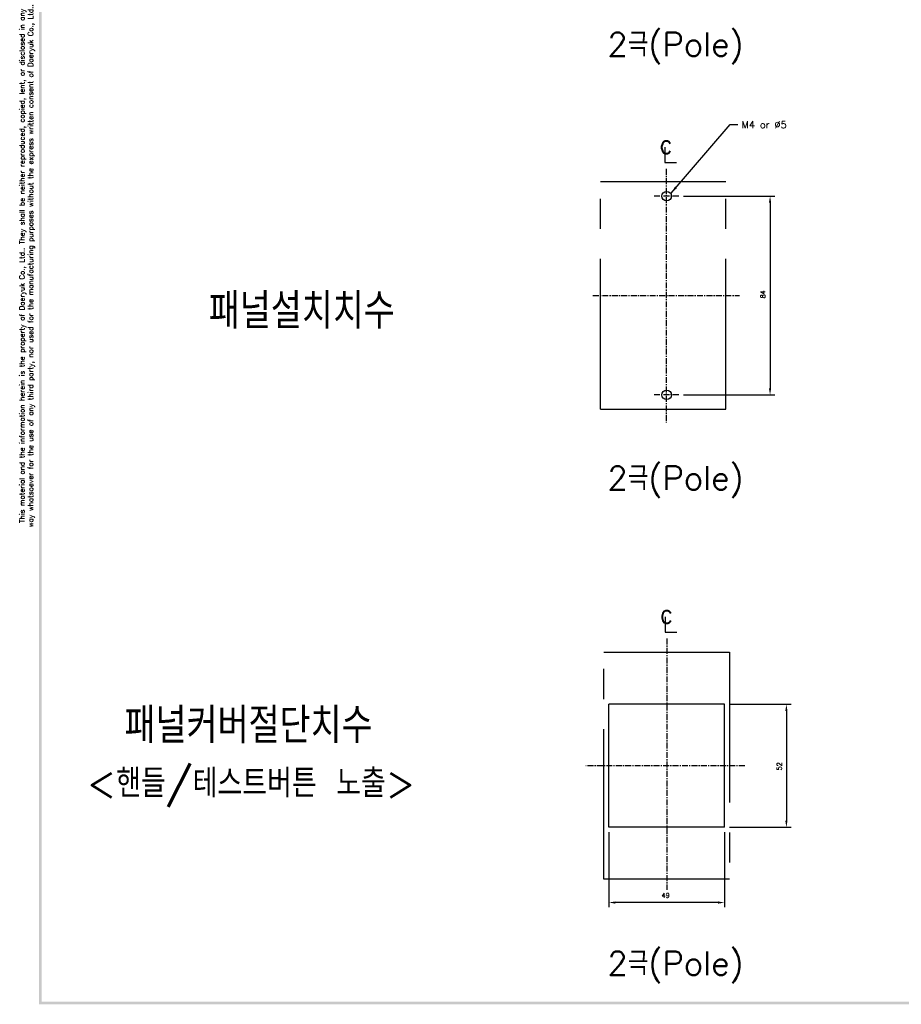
# Model space of a CAD drawing. Extents: x -417 to 993, y -1918 to 617.
# Tile 1 of 25: x 90 to 463, y -14 to 403. Entities that reach past the tile are written whole.
import ezdxf

# ---------------------------------------------------------------- set-up
doc = ezdxf.new("R2010")
doc.units = 0
doc.header["$MEASUREMENT"] = 0
doc.linetypes.add('CENTER', pattern=[2, 1.25, -0.25, 0.25, -0.25])
doc.linetypes.add('PHANTOMX2', pattern=[127, 63.5, -12.7, 12.7, -12.7, 12.7, -12.7])
for name, color, linetype in [('cen', 1, 'CENTER'), ('di', 3, 'CONTINUOUS'), ('DIM', 3, 'CONTINUOUS'), ('dwg', 7, 'CONTINUOUS'), ('NOTE', 4, 'CONTINUOUS'), ('ph', 6, 'PHANTOMX2')]:
    doc.layers.add(name, color=color, linetype=linetype)
doc.styles.add('K25', font='TXT', dxfattribs={"width": 0.9, "height": 2.5, "bigfont": 'TBHAN'})
doc.styles.add('KIM', font='ROMANS.shx', dxfattribs={"height": 5, "bigfont": 'GSG1.shx'})
doc.styles.get("Standard").update_dxf_attribs({"font": 'romans.shx', "height": 2, "bigfont": 'hgs.shx'})
doc.dimstyles.get("Standard").update_dxf_attribs({"dimscale": 0, "dimtxt": 2, "dimasz": 2, "dimexe": 0.5, "dimexo": 0.5, "dimgap": 1, "dimtad": 1, "dimdsep": 46, "dimtxsty": 'Standard', "dimcen": 0, "dimclrd": 3, "dimclre": 3, "dimclrt": 3, "dimadec": 0, "dimazin": 2, "dimtp": 0.1, "dimtm": 0.1, "dimtfac": 1, "dimtmove": 0, "dimatfit": 3, "dimfxl": 0, "dimtolj": 1, "dimarcsym": 0})
doc.dimstyles.new('STANDARD$0', dxfattribs={"dimtxt": 5, "dimasz": 5, "dimexe": 1, "dimexo": 2, "dimgap": 2, "dimtad": 1, "dimdec": 4, "dimzin": 12, "dimdsep": 46, "dimtxsty": 'KIM', "dimcen": -1, "dimdle": 0.1, "dimadec": 0, "dimazin": 0, "dimtfac": 1, "dimtdec": 4, "dimtmove": 0, "dimatfit": 3, "dimfxl": 0, "dimtolj": 1, "dimtzin": 0, "dimarcsym": 0})

# ---------------------------------------------------------------- blocks, each defined once
blk = doc.blocks.new('*D1082')
at = {"layer": 'di'}
for p, q in [((338.86, 59.26), (338.86, 27.45)), ((387.86, 59.26), (387.86, 27.45)), ((385.06, 29.45), (341.66, 29.45))]:
    blk.add_line(p, q, dxfattribs=at)
for points in [[(341.66, 29.92), (341.66, 28.98), (338.86, 29.45)], [(385.06, 29.92), (385.06, 28.98), (387.86, 29.45)]]:
    blk.add_solid(points, dxfattribs=at)
at = {"layer": 'di', "insert": (362.95, 32.45), "char_height": 2, "attachment_point": 5}
blk.add_mtext('\\A1;49', dxfattribs=at)
blk = doc.blocks.new('*D1083')
at = {"layer": 'di'}
for p, q in [((389.86, 113.26), (415.97, 113.26)), ((413.97, 110.46), (413.97, 64.06)), ((389.86, 61.26), (415.97, 61.26))]:
    blk.add_line(p, q, dxfattribs=at)
for points in [[(413.5, 110.46), (414.43, 110.46), (413.97, 113.26)], [(413.5, 64.06), (414.43, 64.06), (413.97, 61.26)]]:
    blk.add_solid(points, dxfattribs=at)
at = {"layer": 'di', "insert": (410.97, 87.01), "char_height": 2, "attachment_point": 5, "rotation": 90}
blk.add_mtext('\\A1;52', dxfattribs=at)
blk = doc.blocks.new('*D1084')
at = {"layer": 'di'}
for p, q in [((370.51, 328.01), (409.06, 328.01)), ((407.06, 325.21), (407.06, 246.81)), ((370.51, 244.01), (409.06, 244.01))]:
    blk.add_line(p, q, dxfattribs=at)
for points in [[(406.59, 325.21), (407.53, 325.21), (407.06, 328.01)], [(406.59, 246.81), (407.53, 246.81), (407.06, 244.01)]]:
    blk.add_solid(points, dxfattribs=at)
at = {"layer": 'di', "insert": (404.06, 286.51), "char_height": 2, "attachment_point": 5, "rotation": 90}
blk.add_mtext('\\A1;84', dxfattribs=at)

msp = doc.modelspace()

# ---------------------------------------------------------------- linework, layer by layer
at = {"layer": 'cen', "ltscale": 2}
for p, q in [((363.166, 339.556), (363.166, 232.388)), ((368.508, 328.015), (357.867, 328.015)), ((332.187, 286.015), (394.145, 286.015)), ((368.508, 244.015), (357.867, 244.015)), ((363.359, 141.046), (363.359, 34.759)), ((396.357, 87.263), (329.188, 87.263))]:
    msp.add_line(p, q, dxfattribs=at)
at = {"layer": 'dwg', "color": 7}
for p, q in [((387.859, 113.263), (338.859, 113.263)), ((338.859, 61.263), (338.859, 113.263)), ((387.859, 61.263), (387.859, 113.263)), ((387.859, 61.263), (338.859, 61.263))]:
    msp.add_line(p, q, dxfattribs=at)
at = {"layer": 'dwg'}
for centre in [(363.359, 328.015), (363.359, 244.015)]:
    msp.add_circle(centre, 2, dxfattribs=at)
for points in [[(98.074, -13.568), (99.166, -13.022), (98.074, 613.24), (99.166, 612.148)], [(989.146, -13.568), (988.054, -12.476), (98.074, -13.568), (99.166, -12.476)]]:
    msp.add_trace(points, dxfattribs=at)
at = {"layer": 'NOTE'}
for p, q in [((362.527, 348.771), (362.527, 342.251)), ((362.527, 342.251), (367.483, 342.251)), ((362.72, 150.262), (362.72, 143.742)), ((362.72, 143.742), (367.676, 143.742))]:
    msp.add_line(p, q, dxfattribs=at)
at = {"layer": 'ph'}
for p, q in [((388.359, 334.015), (335.359, 334.015)), ((335.359, 238.015), (335.359, 334.015)), ((388.359, 238.015), (388.359, 334.015)), ((335.359, 238.015), (388.359, 238.015))]:
    msp.add_line(p, q, dxfattribs=at)
msp.add_lwpolyline([(389.859, 39.263), (336.859, 39.263), (336.859, 135.263), (389.859, 135.263)], close=True, dxfattribs=at)

# ---------------------------------------------------------------- texts
at = {"layer": 'di', "insert": (93.014, 298.558), "char_height": 2.184, "width": 238.89246, "attachment_point": 5, "rotation": 90}
msp.add_mtext('\\A1;This material and the information herein is the property of Daeryuk Co., Ltd.. They shall be neither reproduced, copied, lent, or disclosed in any\\Pway whatsoever for the use of any third party, nor used for the manufacturing purposes without the express written consent of Daeryuk Co., Ltd..', dxfattribs=at)
at = {"layer": 'di', "attachment_point": 1}
for s, insert, char_height, width in [('{\\Fromans,hgs|c129;2극(Pole)}', (338.325, 397.156), 10, 116.39597), ('{\\Fromans,hgs|c129;패널설치치수}', (169.787, 286.969), 15, 135.45529), ('{\\Fromans,hgs|c129;2극(Pole)}', (338.325, 213.853), 10, 116.39597), ('{\\Fromans,hgs|c129;패널커버절단치수}', (134.175, 111.784), 15, 177.9211), ('{\\Fromans,hgs|c129;2극(Pole)}', (338.325, 8.753), 10, 116.39597)]:
    msp.add_mtext(s, dxfattribs=dict(at, insert=insert, char_height=char_height, width=width))
at = {"layer": 'DIM', "insert": (395.023, 359.759), "char_height": 3, "attachment_point": 1}
msp.add_mtext('M4 or %%C5', dxfattribs=at)
at = {"layer": 'DIM', "insert": (118.35, 85.882), "char_height": 12, "width": 207.68749, "attachment_point": 1}
msp.add_mtext('\\pt156;<핸들/테스트버튼 노출>', dxfattribs=at)
at = {"layer": 'NOTE', "style": 'K25', "width": 0.9}
for p in [(360.311, 346.001), (360.504, 147.492)]:
    msp.add_text('c', height=7.925, dxfattribs=at).set_placement(p)

# ---------------------------------------------------------------- dimensions: what is measured, and where the dimension line sits
at = {"layer": 'di'}
for base, p1, p2, picture, middle in [((407.06, 244.015), (368.508, 328.015), (368.508, 244.015), '*D1084', (407.06, 286.508)), ((413.966, 61.263), (387.859, 113.263), (387.859, 61.263), '*D1083', (413.966, 87.008))]:
    dim = msp.add_linear_dim(base=base, p1=p1, p2=p2, angle=90, dimstyle='STANDARD$0', override={"dimtxt": 3, "dimasz": 2.8, "dimexe": 2, "dimdec": 2, "dimzin": 8, "dimtxsty": 'Standard', "dimcen": 0, "dimclrd": 256, "dimclre": 256, "dimclrt": 256, "dimadec": 2, "dimazin": 2, "dimtfac": 0.6, "dimtdec": 2, "dimtzin": 8, "dimlwd": 65535, "dimlwe": 65535, "dimarcsym": 1}, dxfattribs=at)
    dim.commit()
    dim.dimension.update_dxf_attribs({"geometry": picture, "text_midpoint": middle, "dimtype": 160})
dim = msp.add_linear_dim(base=(338.859, 29.452), p1=(387.859, 61.263), p2=(338.859, 61.263), dimstyle='STANDARD$0', override={"dimtxt": 3, "dimasz": 2.8, "dimexe": 2, "dimdec": 2, "dimzin": 8, "dimtxsty": 'Standard', "dimcen": 0, "dimclrd": 256, "dimclre": 256, "dimclrt": 256, "dimadec": 2, "dimazin": 2, "dimtfac": 0.6, "dimtdec": 2, "dimtzin": 8, "dimlwd": 65535, "dimlwe": 65535, "dimarcsym": 1}, dxfattribs=at)
dim.commit()
dim.dimension.update_dxf_attribs({"geometry": '*D1082', "text_midpoint": (362.954, 29.452), "dimtype": 160})

# ---------------------------------------------------------------- leaders
at = {"layer": 'DIM', "annotation_type": 0, "has_hookline": 1, "hookline_direction": 0, "text_width": 18.429}
msp.add_leader([(365.204, 329.303), (390.223, 358.259), (393.423, 358.259)], dimstyle='Standard', override={"dimscale": 1.6, "dimtxt": 2, "dimasz": 2, "dimexe": 1, "dimexo": 1, "dimgap": 1, "dimtad": 0, "dimtih": 0, "dimtoh": 0, "dimdec": 1, "dimzin": 8, "dimcen": 0, "dimadec": 2, "dimazin": 2, "dimtm": 0.1, "dimtfac": 0.6, "dimtdec": 1, "dimtofl": 1}, dxfattribs=at)

doc.saveas('drawing.dxf')
